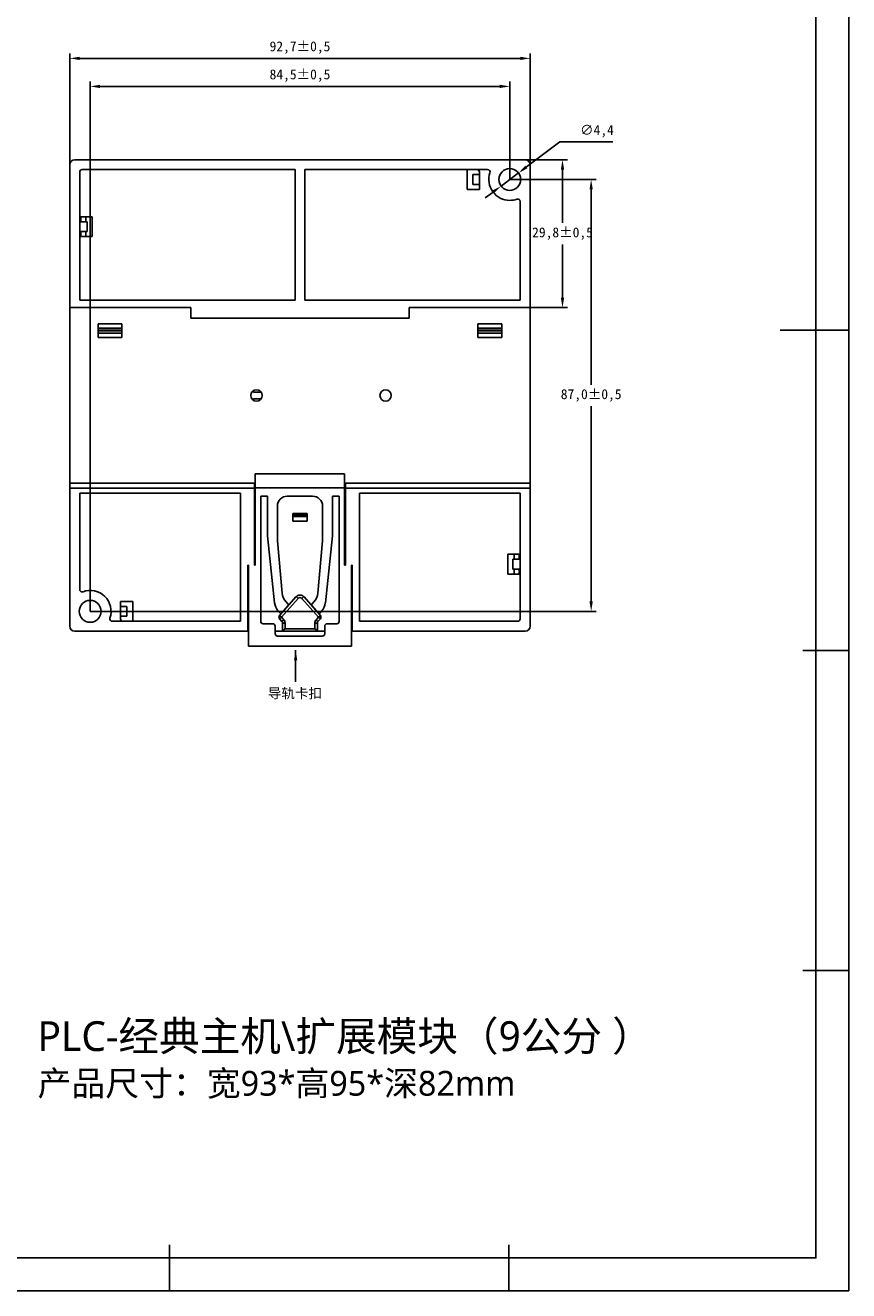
# Model space of a CAD drawing. Header units: millimetres. Extents: x 932 to 1479, y 0 to 387.
# Tile 10 of 11: x 1314 to 1479, y 0 to 255. Entities that reach past the tile are written whole.
import ezdxf

# ---------------------------------------------------------------- set-up
doc = ezdxf.new("R2010")
doc.units = ezdxf.units.MM
doc.header["$LTSCALE"] = 2
doc.header["$PDSIZE"] = -1
doc.layers.add('HMI-D4', color=250, linetype='Continuous')
doc.layers.add('HMI-D7', color=250, linetype='Continuous')
doc.styles.add('样式 1', font='simhei.ttf', dxfattribs={"height": 1.8})
doc.dimstyles.new('ISO-25', dxfattribs={"dimtxt": 2.5, "dimasz": 2.5, "dimexe": 1.25, "dimexo": 0.625, "dimtad": 1, "dimtxsty": 'Standard', "dimcen": 2.5, "dimadec": 0, "dimazin": 0, "dimtfac": 1, "dimtmove": 0, "dimatfit": 3, "dimfxl": 1, "dimarcsym": 0})

# ---------------------------------------------------------------- blocks, each defined once
blk = doc.blocks.new('*D13')
at = {"layer": 'Defpoints', "color": 0}
for p in [(1326.58, 242.63), (1411.08, 223.87), (1326.58, 136.87)]:
    blk.add_point(p, dxfattribs=at)
at = {"layer": 'HMI-D4', "color": 0, "lineweight": -2}
for p, q in [((1326.58, 136.87), (1326.58, 243.63)), ((1409.08, 242.63), (1328.58, 242.63)), ((1411.08, 223.87), (1411.08, 243.63))]:
    blk.add_line(p, q, dxfattribs=at)
at = {"layer": 'HMI-D4', "color": 0}
for points in [[(1328.58, 242.97), (1328.58, 242.3), (1326.58, 242.63)], [(1409.08, 242.97), (1409.08, 242.3), (1411.08, 242.63)]]:
    blk.add_solid(points, dxfattribs=at)
at = {"layer": 'HMI-D4', "color": 0, "insert": (1368.83, 244.8), "char_height": 2, "attachment_point": 5}
blk.add_mtext('84,5±0,5', dxfattribs=at)
blk = doc.blocks.new('*D12')
at = {"layer": 'Defpoints', "color": 0}
for p in [(1411.08, 223.87), (1326.58, 136.87), (1427.48, 136.87)]:
    blk.add_point(p, dxfattribs=at)
at = {"layer": 'HMI-D4', "color": 0, "lineweight": -2}
for p, q in [((1411.08, 223.87), (1428.48, 223.87)), ((1427.48, 221.87), (1427.48, 182.54)), ((1427.48, 138.87), (1427.48, 178.21)), ((1326.58, 136.87), (1428.48, 136.87))]:
    blk.add_line(p, q, dxfattribs=at)
at = {"layer": 'HMI-D4', "color": 0}
for points in [[(1427.14, 221.87), (1427.81, 221.87), (1427.48, 223.87)], [(1427.14, 138.87), (1427.81, 138.87), (1427.48, 136.87)]]:
    blk.add_solid(points, dxfattribs=at)
at = {"layer": 'HMI-D4', "color": 0, "insert": (1427.48, 180.37), "char_height": 2, "attachment_point": 5}
blk.add_mtext('87,0±0,5', dxfattribs=at)
blk = doc.blocks.new('*D18')
at = {"layer": 'Defpoints', "color": 0}
for p in [(1415.18, 248.28), (1322.48, 226.03), (1415.18, 223.87)]:
    blk.add_point(p, dxfattribs=at)
at = {"layer": 'HMI-D4', "color": 0, "lineweight": -2}
for p, q in [((1322.48, 226.03), (1322.48, 249.28)), ((1324.48, 248.28), (1413.18, 248.28)), ((1415.18, 223.87), (1415.18, 249.28))]:
    blk.add_line(p, q, dxfattribs=at)
at = {"layer": 'HMI-D4', "color": 0}
for points in [[(1324.48, 248.61), (1324.48, 247.95), (1322.48, 248.28)], [(1413.18, 248.61), (1413.18, 247.95), (1415.18, 248.28)]]:
    blk.add_solid(points, dxfattribs=at)
at = {"layer": 'HMI-D4', "color": 0, "insert": (1368.83, 250.45), "char_height": 2, "attachment_point": 5}
blk.add_mtext('92,7±0,5', dxfattribs=at)
blk = doc.blocks.new('*D19')
at = {"layer": 'Defpoints', "color": 0}
for p in [(1413.02, 227.87), (1421.71, 227.87), (1415.18, 198.07)]:
    blk.add_point(p, dxfattribs=at)
at = {"layer": 'HMI-D4', "color": 0, "lineweight": -2}
for p, q in [((1413.02, 227.87), (1422.71, 227.87)), ((1421.71, 225.87), (1421.71, 215.14)), ((1421.71, 200.07), (1421.71, 210.81)), ((1415.18, 198.07), (1422.71, 198.07))]:
    blk.add_line(p, q, dxfattribs=at)
at = {"layer": 'HMI-D4', "color": 0}
for points in [[(1421.37, 225.87), (1422.04, 225.87), (1421.71, 227.87)], [(1421.37, 200.07), (1422.04, 200.07), (1421.71, 198.07)]]:
    blk.add_solid(points, dxfattribs=at)
at = {"layer": 'HMI-D4', "color": 0, "insert": (1421.71, 212.97), "char_height": 2, "attachment_point": 5}
blk.add_mtext('29,8±0,5', dxfattribs=at)
blk = doc.blocks.new('*D20')
at = {"layer": 'Defpoints', "color": 0}
for p in [(1412.84, 225.19), (1409.32, 222.55)]:
    blk.add_point(p, dxfattribs=at)
at = {"layer": 'HMI-D4', "color": 0, "lineweight": -2}
for p, q in [((1421.15, 231.44), (1414.44, 226.4)), ((1431.82, 231.44), (1421.15, 231.44)), ((1409.32, 222.55), (1412.84, 225.19)), ((1407.72, 221.35), (1406.12, 220.15))]:
    blk.add_line(p, q, dxfattribs=at)
at = {"layer": 'HMI-D4', "color": 0}
for points in [[(1414.24, 226.66), (1414.64, 226.13), (1412.84, 225.19)], [(1407.52, 221.62), (1407.92, 221.09), (1409.32, 222.55)]]:
    blk.add_solid(points, dxfattribs=at)
at = {"layer": 'HMI-D4', "color": 0, "insert": (1428.65, 233.61), "char_height": 2, "attachment_point": 5}
blk.add_mtext('∅4,4', dxfattribs=at)

msp = doc.modelspace()

# ---------------------------------------------------------------- linework, layer by layer
at = {"color": 7, "linetype": 'Continuous', "lineweight": 25}
for p, q in [((1323.48, 227.87), (1414.18, 227.87)), ((1322.48, 198.07), (1322.48, 226.87)), ((1324.48, 199.58), (1324.48, 225.38)), ((1367.83, 225.87), (1324.98, 225.87)), ((1367.83, 199.58), (1367.83, 225.87)), ((1369.83, 225.87), (1406.63, 225.87)), ((1369.83, 199.58), (1369.83, 225.87)), ((1402.48, 221.87), (1402.48, 225.87)), ((1403.68, 224.87), (1404.98, 224.87)), ((1403.68, 224.87), (1403.68, 222.87)), ((1404.98, 221.87), (1404.98, 225.37)), ((1411.11, 226.07), (1411.04, 226.07)), ((1415.18, 226.87), (1415.18, 198.07)), ((1415.18, 226.87), (1415.18, 216.14)), ((1402.48, 221.87), (1404.98, 221.87)), ((1403.68, 222.87), (1404.98, 222.87)), ((1413.18, 219.45), (1413.18, 199.58)), ((1324.48, 216.37), (1326.98, 216.37)), ((1325.98, 215.37), (1324.48, 215.37)), ((1324.68, 216.37), (1324.68, 215.37)), ((1325.68, 216.37), (1325.68, 215.37)), ((1325.98, 213.37), (1325.98, 215.37)), ((1326.98, 216.37), (1326.98, 212.37)), ((1415.18, 216.14), (1415.18, 213.78)), ((1325.98, 213.37), (1324.48, 213.37)), ((1324.48, 212.37), (1326.98, 212.37)), ((1324.68, 213.37), (1324.68, 212.37)), ((1325.68, 213.37), (1325.68, 212.37)), ((1325.68, 212.42), (1325.73, 212.37)), ((1415.18, 213.78), (1415.18, 206.07)), ((1324.48, 199.58), (1367.83, 199.58)), ((1413.18, 199.58), (1369.83, 199.58)), ((1322.48, 198.07), (1346.83, 198.07)), ((1322.48, 162.67), (1322.48, 198.07)), ((1346.83, 195.97), (1346.83, 198.07)), ((1390.83, 198.07), (1415.18, 198.07)), ((1390.83, 198.07), (1390.83, 195.97)), ((1415.18, 198.07), (1415.18, 162.67)), ((1328.18, 194.82), (1332.98, 194.82)), ((1328.18, 194.82), (1328.18, 193.94)), ((1328.18, 193.94), (1332.98, 193.94)), ((1328.18, 193.94), (1328.18, 193.49)), ((1332.98, 194.82), (1332.98, 193.94)), ((1332.98, 193.94), (1332.98, 193.49)), ((1390.83, 195.97), (1346.83, 195.97)), ((1409.48, 194.82), (1404.68, 194.82)), ((1404.68, 194.82), (1404.68, 193.94)), ((1409.48, 193.94), (1404.68, 193.94)), ((1404.68, 193.94), (1404.68, 193.49)), ((1409.48, 194.82), (1409.48, 193.94)), ((1409.48, 193.94), (1409.48, 193.49)), ((1328.18, 193.49), (1328.18, 193.36)), ((1328.18, 193.49), (1332.98, 193.49)), ((1328.18, 193.36), (1332.98, 193.36)), ((1328.18, 193.36), (1328.18, 192.91)), ((1328.18, 192.91), (1332.98, 192.91)), ((1328.18, 192.91), (1328.18, 192.02)), ((1328.18, 192.02), (1332.98, 192.02)), ((1332.98, 193.49), (1332.98, 193.36)), ((1332.98, 193.36), (1332.98, 192.91)), ((1332.98, 192.91), (1332.98, 192.02)), ((1404.68, 193.49), (1404.68, 193.36)), ((1409.48, 193.49), (1404.68, 193.49)), ((1404.68, 193.36), (1404.68, 192.91)), ((1409.48, 193.36), (1404.68, 193.36)), ((1409.48, 192.91), (1404.68, 192.91)), ((1404.68, 192.91), (1404.68, 192.02)), ((1409.48, 192.02), (1404.68, 192.02)), ((1409.48, 193.49), (1409.48, 193.36)), ((1409.48, 193.36), (1409.48, 192.91)), ((1409.48, 192.91), (1409.48, 192.02)), ((1359.46, 181.06), (1359.46, 181.35)), ((1361, 181.06), (1359.46, 181.06)), ((1359.46, 179.69), (1361, 179.69)), ((1359.46, 179.4), (1359.46, 179.69)), ((1359.83, 164.57), (1359.83, 161.77)), ((1377.83, 164.57), (1359.83, 164.57)), ((1377.83, 161.77), (1377.83, 164.57)), ((1322.48, 162.67), (1359.68, 162.67)), ((1322.48, 161.67), (1322.48, 162.67)), ((1359.68, 161.67), (1322.48, 161.67)), ((1322.48, 133.87), (1322.48, 161.67)), ((1324.48, 160.67), (1324.48, 141.29)), ((1324.48, 160.67), (1356.83, 160.67)), ((1356.83, 160.67), (1356.83, 134.87)), ((1359.68, 162.67), (1359.68, 161.67)), ((1359.83, 162.67), (1359.68, 162.67)), ((1359.68, 146.17), (1359.68, 161.67)), ((1359.83, 146.17), (1359.83, 161.77)), ((1359.83, 161.77), (1377.83, 161.77)), ((1377.98, 162.67), (1377.83, 162.67)), ((1377.83, 146.17), (1377.83, 161.77)), ((1377.98, 161.67), (1377.98, 162.67)), ((1377.98, 162.67), (1415.18, 162.67)), ((1377.98, 146.17), (1377.98, 161.67)), ((1415.18, 161.67), (1377.98, 161.67)), ((1413.18, 160.67), (1380.83, 160.67)), ((1380.83, 160.67), (1380.83, 134.87)), ((1413.18, 135.37), (1413.18, 160.67)), ((1415.18, 162.67), (1415.18, 161.67)), ((1415.18, 161.67), (1415.18, 133.87)), ((1360.93, 160.07), (1362.28, 160.07)), ((1360.93, 160.07), (1360.93, 134.87)), ((1362.28, 160.07), (1362.28, 152.38)), ((1364.28, 158.07), (1364.28, 151.38)), ((1366.28, 160.07), (1371.38, 160.07)), ((1373.38, 158.07), (1373.38, 151.38)), ((1375.38, 160.07), (1376.73, 160.07)), ((1375.38, 160.07), (1375.38, 152.38)), ((1376.73, 160.07), (1376.73, 134.87)), ((1367.38, 156.57), (1370.28, 156.57)), ((1367.38, 156.32), (1367.38, 156.57)), ((1367.38, 156.32), (1370.28, 156.32)), ((1367.38, 156.17), (1367.38, 156.32)), ((1367.38, 156.17), (1370.28, 156.17)), ((1367.38, 155.96), (1367.38, 156.17)), ((1370.28, 155.96), (1367.38, 155.96)), ((1367.38, 155.07), (1367.38, 155.96)), ((1370.28, 156.57), (1370.28, 156.32)), ((1370.28, 156.32), (1370.28, 156.17)), ((1370.28, 156.17), (1370.28, 155.96)), ((1370.28, 155.07), (1370.28, 155.96)), ((1322.48, 146.97), (1322.48, 154.68)), ((1370.28, 155.07), (1367.38, 155.07)), ((1362.29, 152.06), (1363.72, 138.6)), ((1365.23, 140.56), (1364.29, 151.11)), ((1372.43, 140.56), (1373.37, 151.11)), ((1375.36, 152.06), (1373.94, 138.6)), ((1413.18, 148.37), (1410.68, 148.37)), ((1410.68, 144.37), (1410.68, 148.37)), ((1411.98, 148.33), (1411.93, 148.37)), ((1411.98, 147.37), (1411.98, 148.37)), ((1412.97, 147.37), (1412.97, 148.37)), ((1322.48, 144.6), (1322.48, 146.97)), ((1358.48, 146.17), (1358.33, 146.17)), ((1358.33, 146.17), (1358.33, 132.87)), ((1358.48, 146.17), (1358.48, 129.87)), ((1359.68, 146.17), (1359.83, 146.17)), ((1377.83, 146.17), (1377.98, 146.17)), ((1379.33, 146.17), (1379.18, 146.17)), ((1379.18, 129.87), (1379.18, 146.17)), ((1379.33, 132.87), (1379.33, 146.17)), ((1411.68, 147.37), (1413.18, 147.37)), ((1411.68, 147.37), (1411.68, 145.37)), ((1411.68, 145.37), (1413.18, 145.37)), ((1411.98, 144.37), (1411.98, 145.37)), ((1412.97, 144.37), (1412.97, 145.37)), ((1322.48, 133.87), (1322.48, 144.6)), ((1413.18, 144.37), (1410.68, 144.37)), ((1335.18, 138.87), (1332.68, 138.87)), ((1332.68, 138.87), (1332.68, 135.37)), ((1333.98, 137.87), (1332.68, 137.87)), ((1333.98, 135.87), (1333.98, 137.87)), ((1335.18, 138.87), (1335.18, 134.87)), ((1368.08, 139.83), (1364.72, 136.02)), ((1365.09, 135.69), (1368.45, 139.49)), ((1365.12, 136.51), (1366.45, 138.02)), ((1366.45, 138.29), (1365.97, 138.84)), ((1368.08, 139.83), (1368.45, 139.49)), ((1369.2, 139.49), (1369.58, 139.83)), ((1369.2, 139.49), (1372.56, 135.69)), ((1372.94, 136.02), (1369.58, 139.83)), ((1371.2, 138.29), (1371.69, 138.84)), ((1372.54, 136.51), (1371.2, 138.02)), ((1333.98, 135.87), (1332.68, 135.87)), ((1364.47, 136.91), (1364.82, 136.51)), ((1364.72, 136.02), (1365.09, 135.69)), ((1364.72, 135.36), (1365.09, 135.69)), ((1364.72, 135.36), (1365.2, 134.82)), ((1365.58, 135.15), (1365.09, 135.69)), ((1365.2, 134.82), (1365.58, 135.15)), ((1372.56, 135.69), (1372.08, 135.15)), ((1372.08, 135.15), (1372.45, 134.82)), ((1372.45, 134.82), (1372.94, 135.36)), ((1372.56, 135.69), (1372.94, 136.02)), ((1372.56, 135.69), (1372.94, 135.36)), ((1373.19, 136.91), (1372.83, 136.51)), ((1358.33, 132.87), (1323.48, 132.87)), ((1326.54, 134.67), (1326.61, 134.67)), ((1356.83, 134.87), (1331.03, 134.87)), ((1358.48, 132.87), (1358.33, 132.87)), ((1361.43, 134.37), (1363.33, 134.37)), ((1363.83, 133.87), (1363.83, 132.37)), ((1365.33, 132.87), (1363.83, 132.87)), ((1365.33, 134.48), (1365.33, 132.87)), ((1365.33, 134.48), (1365.83, 134.48)), ((1365.33, 132.87), (1372.33, 132.87)), ((1365.83, 133.37), (1365.83, 134.48)), ((1371.83, 133.37), (1365.83, 133.37)), ((1371.83, 134.48), (1371.83, 133.37)), ((1371.83, 134.48), (1372.33, 134.48)), ((1372.33, 132.87), (1372.33, 134.48)), ((1373.83, 132.87), (1372.33, 132.87)), ((1373.83, 133.87), (1373.83, 132.37)), ((1374.33, 134.37), (1376.23, 134.37)), ((1379.33, 132.87), (1379.18, 132.87)), ((1414.18, 132.87), (1379.33, 132.87)), ((1380.83, 134.87), (1412.68, 134.87)), ((1364.33, 131.87), (1373.33, 131.87)), ((1358.48, 129.87), (1379.18, 129.87))]:
    msp.add_line(p, q, dxfattribs=at)
at = {"color": 8, "linetype": 'Continuous', "lineweight": 25}
for p, q in [((1415.18, 216.14), (1415.18, 216.14)), ((1415.18, 213.78), (1415.18, 213.78)), ((1415.18, 206.07), (1415.18, 206.07)), ((1322.48, 154.68), (1322.48, 154.68)), ((1322.48, 146.97), (1322.48, 146.97)), ((1322.48, 144.6), (1322.48, 144.6))]:
    msp.add_line(p, q, dxfattribs=at)
at = {"color": 7, "linetype": 'Continuous', "lineweight": 25}
for centre, radius, start, end in [((1323.48, 226.87), 1, 90, 180), ((1414.18, 226.87), 1, 0, 90), ((1404.48, 225.37), 0.5, 0, 90), ((1411.08, 223.87), 4.2, 161.3266, 270), ((1411.08, 223.87), 2.2, 90, 270), ((1411.08, 223.87), 2.2, 270, 90), ((1411.08, 223.87), 4.2, 270, 289.9028), ((1412.68, 219.45), 0.5, 0, 109.9028), ((1360.08, 180.37), 1.15, 90, 270), ((1360.08, 180.37), 1.15, 270, 90), ((1386.08, 180.37), 1.15, 90, 270), ((1386.08, 180.37), 1.15, 270, 90), ((1366.28, 158.07), 2, 90, 180), ((1371.38, 158.07), 2, 0, 90), ((1365.28, 152.38), 3, 180, 186.034), ((1367.28, 151.38), 3, 180, 185.0932), ((1370.38, 151.38), 3, 354.9068, 0), ((1372.38, 152.38), 3, 353.966, 360), ((1324.98, 141.29), 0.5, 180, 270), ((1324.98, 141.29), 0.5, 270, 289.9028), ((1326.58, 136.87), 4.2, 341.3885, 109.9028), ((1368.22, 140.82), 3, 185.0932, 221.4237), ((1369.44, 140.82), 3, 318.5763, 354.9068), ((1326.58, 136.87), 2.2, 90, 270), ((1326.58, 136.87), 2.2, 270, 90), ((1366.7, 138.91), 3, 186.034, 221.8175), ((1366.3, 138.16), 0.2, 318.5383, 41.4237), ((1368.83, 139.16), 1, 90, 138.5383), ((1368.83, 139.16), 0.5, 41.4617, 138.5383), ((1368.83, 139.16), 1, 41.4617, 90), ((1371.35, 138.16), 0.2, 138.5763, 221.4617), ((1370.95, 138.91), 3, 318.1825, 353.966), ((1331.03, 135.37), 0.5, 161.3885, 270), ((1333.18, 135.37), 0.5, 180, 270), ((1365.09, 135.69), 0.5, 138.5383, 221.4237), ((1364.97, 136.65), 0.2, 221.8175, 270), ((1364.97, 136.65), 0.2, 270, 318.5383), ((1364.83, 134.48), 1, 0, 41.4237), ((1372.83, 134.48), 1, 138.5763, 180), ((1372.69, 136.65), 0.2, 221.4617, 270), ((1372.69, 136.65), 0.2, 270, 318.1825), ((1372.56, 135.69), 0.5, 318.5763, 41.4617), ((1412.68, 135.37), 0.5, 270, 0), ((1323.48, 133.87), 1, 180, 270), ((1361.43, 134.87), 0.5, 180, 270), ((1363.33, 133.87), 0.5, 0, 90), ((1364.83, 134.48), 0.5, 0, 41.4237), ((1372.83, 134.48), 0.5, 138.5763, 180), ((1374.33, 133.87), 0.5, 90, 180), ((1376.23, 134.87), 0.5, 270, 0), ((1414.18, 133.87), 1, 270, 0), ((1364.33, 132.37), 0.5, 180, 270), ((1373.33, 132.37), 0.5, 270, 0)]:
    msp.add_arc(centre, radius, start, end, dxfattribs=at)
for points in [[(1324.48, 225.38), (1324.48, 225.65), (1324.7, 225.87), (1324.98, 225.87)], [(1406.63, 225.87), (1406.97, 225.87), (1407.21, 225.54), (1407.1, 225.22)]]:
    msp.add_open_spline(points, degree=3, dxfattribs=at)
for points in [[(1365.33, 132.87), (1365.33, 132.87), (1365.34, 132.88), (1365.39, 132.93), (1365.43, 132.97), (1365.52, 133.07), (1365.58, 133.13), (1365.71, 133.25), (1365.77, 133.31), (1365.83, 133.37)], [(1371.83, 133.37), (1371.89, 133.31), (1371.95, 133.25), (1372.07, 133.13), (1372.13, 133.07), (1372.23, 132.97), (1372.27, 132.93), (1372.32, 132.88), (1372.33, 132.87), (1372.33, 132.87)]]:
    msp.add_open_spline(points, degree=3, knots=[0, 0, 0, 0, 0.25, 0.25, 0.5, 0.5, 0.75, 0.75, 1, 1, 1, 1], dxfattribs=at)
at = {"layer": 'HMI-D4', "color": 0}
for points in [[(1479.35, 386.98), (1479.35, 0), (932.05, 0), (932.05, 386.98)], [(1472.75, 380.38), (1472.75, 6.6), (938.65, 6.6), (938.65, 380.38)]]:
    msp.add_lwpolyline(points, close=True, dxfattribs=at)
for points in [[(1479.35, 193.49), (1465.53, 193.49)], [(1479.35, 128.99), (1470.13, 128.99)], [(1479.35, 64.5), (1470.13, 64.5)], [(1342.52, 0), (1342.52, 9.21)], [(1410.93, 0), (1410.93, 9.21)]]:
    msp.add_lwpolyline(points, dxfattribs=at)

# ---------------------------------------------------------------- texts
at = {"color": 0, "insert": (1315.98, 54.29), "char_height": 6.075, "width": 198.9813, "attachment_point": 1}
msp.add_mtext('{\\fMicrosoft YaHei|b0|i0|c134|p34;\\H0.9877x;PLC-经典主机\\\\扩展模块（9公分 ）\\H1.166x;\\P\\H0.7144x;产品尺寸：宽93*高95*深82mm}', dxfattribs=at)
at = {"layer": 'HMI-D7', "insert": (1362.35, 121.37), "char_height": 2, "width": 31.4407, "attachment_point": 1, "style": '样式 1'}
msp.add_mtext('{\\C7;导轨卡扣}', dxfattribs=at)

# ---------------------------------------------------------------- dimensions: what is measured, and where the dimension line sits
at = {"layer": 'HMI-D4', "color": 0}
for base, p1, p2, picture, middle in [((1415.18, 248.28), (1322.48, 226.03), (1415.18, 223.87), '*D18', (1368.83, 250.45)), ((1326.58, 242.63), (1411.08, 223.87), (1326.58, 136.87), '*D13', (1368.83, 244.8))]:
    dim = msp.add_linear_dim(base=base, p1=p1, p2=p2, dimstyle='ISO-25', override={"dimtxt": 2, "dimasz": 2, "dimexe": 1, "dimexo": 0, "dimgap": 1, "dimtih": 1, "dimtoh": 1, "dimdec": 1, "dimzin": 0, "dimadec": 2, "dimtol": 1, "dimtp": 0.5, "dimtm": 0.5, "dimtdec": 1, "dimtzin": 0}, dxfattribs=at)
    dim.commit()
    dim.dimension.update_dxf_attribs({"geometry": picture, "text_midpoint": middle})
dim = msp.add_diameter_dim_2p(p1=(1409.32, 222.55), p2=(1412.84, 225.19), dimstyle='ISO-25', override={"dimtxt": 2, "dimasz": 2, "dimexe": 1, "dimexo": 0, "dimgap": 1, "dimtih": 1, "dimtoh": 1, "dimdec": 1, "dimzin": 0, "dimadec": 2, "dimtol": 0, "dimlim": 0, "dimtp": 0.5, "dimtm": 0.5, "dimtdec": 1, "dimtzin": 0}, dxfattribs=at)
dim.commit()
dim.dimension.update_dxf_attribs({"geometry": '*D20', "text_midpoint": (1428.65, 231.44), "dimtype": 163})
for base, p1, p2, picture, middle in [((1421.71, 227.87), (1415.18, 198.07), (1413.02, 227.87), '*D19', (1421.71, 212.97)), ((1427.48, 136.87), (1411.08, 223.87), (1326.58, 136.87), '*D12', (1427.48, 180.37))]:
    dim = msp.add_linear_dim(base=base, p1=p1, p2=p2, angle=90, dimstyle='ISO-25', override={"dimtxt": 2, "dimasz": 2, "dimexe": 1, "dimexo": 0, "dimgap": 1, "dimtih": 1, "dimtoh": 1, "dimdec": 1, "dimzin": 0, "dimadec": 2, "dimtol": 1, "dimtp": 0.5, "dimtm": 0.5, "dimtdec": 1, "dimtzin": 0}, dxfattribs=at)
    dim.commit()
    dim.dimension.update_dxf_attribs({"geometry": picture, "text_midpoint": middle})

# ---------------------------------------------------------------- leaders
msp.add_leader([(1367.96, 129.02), (1367.96, 122.64)], dimstyle='ISO-25', override={"dimtxt": 5, "dimasz": 2, "dimexe": 1, "dimexo": 0, "dimgap": 1, "dimtih": 1, "dimtoh": 1, "dimdec": 1, "dimzin": 0, "dimadec": 2, "dimtol": 1, "dimtp": 0.5, "dimtm": 0.5, "dimtzin": 0}, dxfattribs=at)

doc.saveas('drawing.dxf')
